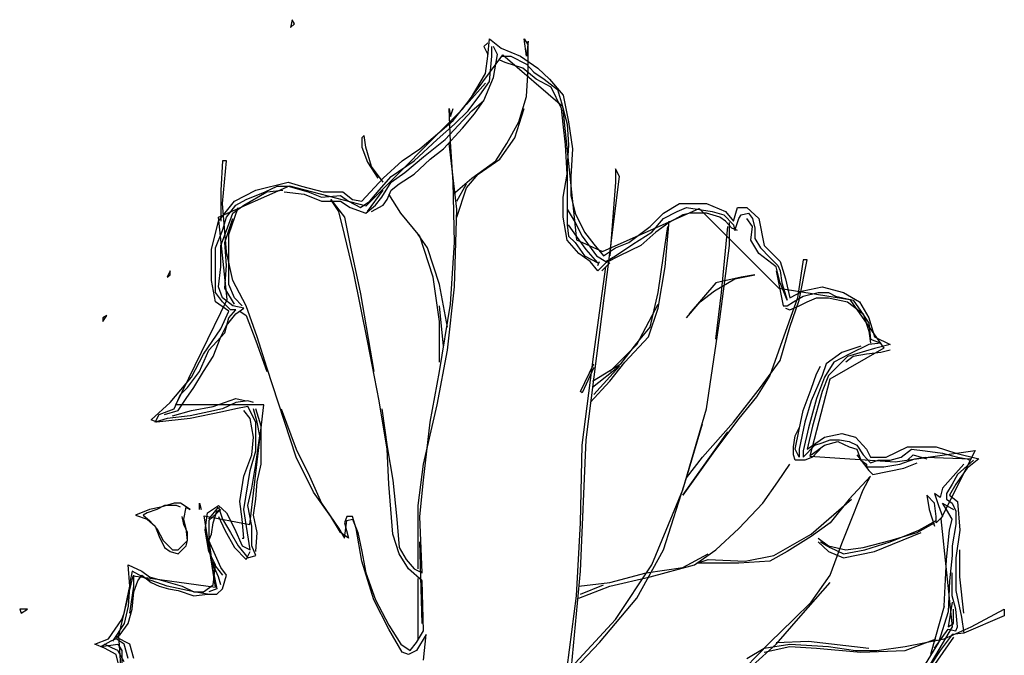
# Model space of a CAD drawing. Extents: x 28.7 to 39.7, y 31.4 to 43.8.
# Tile 2 of 2: x 28.7 to 39.7, y 36.7 to 43.8. Entities that reach past the tile are written whole.
import ezdxf

# ---------------------------------------------------------------- set-up
doc = ezdxf.new("R2010")
doc.units = 0
doc.header["$LTSCALE"] = 40
doc.layers.get('0').update_dxf_attribs({"linetype": 'CONTINUOUS'})
doc.layers.add('TR_OUT', color=7, linetype='CONTINUOUS')

msp = doc.modelspace()

# ---------------------------------------------------------------- linework, layer by layer
at = {"color": 0}
for p, q in [((31.777, 43.846), (31.759, 43.757)), ((31.804, 43.801), (31.777, 43.846)), ((31.759, 43.757), (31.804, 43.801)), ((33.964, 43.438), (33.982, 43.633)), ((33.982, 43.633), (34.115, 43.527)), ((34.372, 43.633), (34.416, 43.562)), ((34.398, 43.438), (34.372, 43.633)), ((34.416, 43.607), (34.398, 43.438)), ((34.416, 43.288), (34.416, 43.607)), ((33.964, 43.589), (33.92, 43.545)), ((33.92, 43.545), (33.964, 43.456)), ((34.009, 43.438), (34.009, 43.545)), ((34.071, 43.456), (34.026, 43.545)), ((34.115, 43.527), (34.328, 43.438)), ((33.938, 43.244), (33.964, 43.438)), ((33.982, 43.155), (34.009, 43.438)), ((34.026, 43.199), (34.071, 43.456)), ((34.159, 43.368), (34.097, 43.394)), ((34.115, 43.438), (34.221, 43.438)), ((34.221, 43.438), (34.398, 43.35)), ((34.328, 43.438), (34.522, 43.306)), ((34.354, 43.306), (34.159, 43.368)), ((34.505, 43.182), (34.354, 43.306)), ((34.398, 43.35), (34.478, 43.261)), ((34.398, 42.987), (34.416, 43.288)), ((34.478, 43.261), (34.593, 43.182)), ((34.522, 43.306), (34.655, 43.182)), ((33.77, 42.96), (33.938, 43.244)), ((33.876, 43.004), (33.982, 43.155)), ((33.92, 42.942), (34.026, 43.199)), ((34.673, 43.093), (34.505, 43.182)), ((34.593, 43.182), (34.744, 43.066)), ((34.655, 43.182), (34.806, 43.004)), ((33.938, 43.137), (33.725, 42.898)), ((34.788, 42.854), (34.673, 43.093)), ((34.744, 43.066), (34.788, 42.916)), ((33.575, 42.721), (33.77, 42.96)), ((33.743, 42.827), (33.876, 43.004)), ((33.787, 42.827), (33.92, 42.942)), ((33.814, 42.792), (33.92, 42.942)), ((34.31, 42.703), (34.398, 42.987)), ((34.806, 43.004), (34.868, 42.703)), ((33.486, 42.508), (33.787, 42.827)), ((33.531, 42.854), (33.548, 42.765)), ((33.548, 42.482), (33.531, 42.854)), ((33.548, 42.765), (33.575, 42.854)), ((33.593, 42.677), (33.743, 42.827)), ((34.266, 42.526), (34.372, 42.854)), ((34.788, 42.916), (34.85, 42.677)), ((34.806, 42.677), (34.788, 42.854)), ((33.203, 42.402), (33.575, 42.721)), ((33.681, 42.632), (33.814, 42.792)), ((33.398, 42.508), (33.593, 42.677)), ((33.469, 42.402), (33.681, 42.632)), ((34.177, 42.464), (34.31, 42.703)), ((34.832, 42.446), (34.806, 42.677)), ((34.85, 42.677), (34.868, 42.446)), ((34.868, 42.703), (34.912, 42.402)), ((32.583, 42.553), (32.556, 42.526)), ((32.556, 42.526), (32.556, 42.42)), ((32.601, 42.42), (32.583, 42.553)), ((33.141, 42.269), (33.398, 42.508)), ((33.247, 42.314), (33.486, 42.508)), ((34.097, 42.287), (34.266, 42.526)), ((32.556, 42.42), (32.618, 42.252)), ((32.663, 42.207), (32.601, 42.42)), ((33.008, 42.269), (33.203, 42.402)), ((33.318, 42.287), (33.469, 42.402)), ((33.619, 41.729), (33.531, 42.464)), ((33.575, 42.03), (33.548, 42.482)), ((34.053, 42.269), (34.177, 42.464)), ((34.85, 42.119), (34.832, 42.446)), ((34.868, 42.446), (34.85, 42.207)), ((34.912, 42.402), (34.894, 42.092)), ((33.035, 42.137), (33.247, 42.314)), ((33.141, 42.119), (33.318, 42.287)), ((33.858, 42.119), (34.097, 42.287)), ((30.998, 42.269), (30.98, 41.942)), ((31.042, 42.269), (30.998, 42.269)), ((30.998, 41.791), (31.042, 42.269)), ((32.618, 42.252), (32.734, 42.075)), ((32.796, 42.03), (32.663, 42.207)), ((32.796, 42.075), (33.008, 42.269)), ((32.884, 42.092), (33.141, 42.269)), ((33.787, 42.075), (34.053, 42.269)), ((34.85, 42.207), (34.85, 41.729)), ((35.39, 42.181), (35.39, 42.03)), ((35.435, 42.092), (35.39, 42.181)), ((32.556, 41.818), (32.796, 42.075)), ((32.751, 41.942), (32.884, 42.092)), ((32.884, 42.03), (33.035, 42.137)), ((32.973, 42.013), (33.141, 42.119)), ((33.575, 41.897), (33.787, 42.075)), ((33.725, 41.968), (33.858, 42.119)), ((34.806, 41.862), (34.85, 42.119)), ((34.894, 42.092), (34.894, 41.88)), ((35.328, 41.233), (35.435, 42.092)), ((30.98, 41.942), (30.98, 41.596)), ((31.131, 41.818), (31.37, 41.942)), ((31.37, 41.942), (31.733, 42.03)), ((31.476, 41.924), (31.609, 41.986)), ((31.494, 41.924), (31.671, 41.942)), ((31.609, 41.986), (31.733, 41.986)), ((31.733, 42.03), (31.883, 41.986)), ((31.733, 41.986), (31.954, 41.924)), ((31.883, 41.986), (32.122, 41.924)), ((32.618, 41.703), (32.796, 41.942)), ((32.645, 41.818), (32.751, 41.942)), ((32.778, 41.862), (32.884, 42.03)), ((32.84, 41.835), (32.884, 41.942)), ((32.884, 41.942), (32.973, 42.013)), ((33.593, 41.357), (33.575, 42.03)), ((33.619, 41.818), (33.725, 42.013)), ((33.619, 41.641), (33.725, 41.968)), ((35.39, 42.03), (35.328, 41.207)), ((31.148, 41.773), (31.263, 41.835)), ((31.237, 41.773), (31.494, 41.924)), ((31.263, 41.835), (31.476, 41.924)), ((31.689, 41.924), (31.91, 41.897)), ((31.91, 41.897), (32.105, 41.818)), ((31.954, 41.924), (32.105, 41.862)), ((32.105, 41.862), (32.317, 41.88)), ((32.122, 41.924), (32.344, 41.924)), ((32.211, 41.835), (32.362, 41.641)), ((32.3, 41.703), (32.211, 41.835)), ((32.317, 41.88), (32.406, 41.818)), ((32.344, 41.924), (32.45, 41.835)), ((32.45, 41.835), (32.556, 41.818)), ((32.707, 41.773), (32.778, 41.862)), ((32.796, 41.773), (32.84, 41.835)), ((32.99, 41.685), (32.858, 41.897)), ((34.806, 41.641), (34.806, 41.862)), ((34.894, 41.88), (34.939, 41.685)), ((30.954, 41.596), (31.131, 41.818)), ((31.042, 41.251), (30.998, 41.791)), ((31.042, 41.641), (31.148, 41.773)), ((31.069, 41.446), (31.175, 41.747)), ((31.113, 41.685), (31.237, 41.773)), ((32.105, 41.818), (32.317, 41.818)), ((32.317, 41.818), (32.424, 41.747)), ((32.406, 41.818), (32.539, 41.747)), ((32.424, 41.747), (32.601, 41.685)), ((32.539, 41.747), (32.645, 41.818)), ((32.601, 41.685), (32.707, 41.773)), ((32.663, 41.703), (32.796, 41.773)), ((33.593, 40.861), (33.619, 41.729)), ((34.85, 41.747), (34.85, 41.552)), ((34.85, 41.729), (34.939, 41.579)), ((35.93, 41.685), (36.108, 41.791)), ((36.081, 41.703), (36.187, 41.747)), ((36.108, 41.791), (36.409, 41.791)), ((36.187, 41.747), (36.471, 41.703)), ((36.409, 41.791), (36.621, 41.703)), ((36.71, 41.596), (36.754, 41.747)), ((36.754, 41.747), (36.86, 41.747)), ((36.86, 41.747), (36.993, 41.623)), ((30.998, 41.49), (31.042, 41.641)), ((31.024, 41.357), (31.113, 41.623)), ((31.042, 41.49), (31.113, 41.685)), ((32.362, 41.446), (32.3, 41.703)), ((32.362, 41.641), (32.424, 41.322)), ((33.203, 41.428), (32.99, 41.685)), ((34.85, 41.384), (34.806, 41.641)), ((34.939, 41.685), (35.045, 41.472)), ((35.78, 41.534), (35.93, 41.685)), ((35.798, 41.472), (35.93, 41.623)), ((35.93, 41.623), (36.081, 41.703)), ((36.143, 41.667), (35.992, 41.579)), ((36.232, 41.685), (36.143, 41.667)), ((36.409, 41.685), (36.232, 41.685)), ((36.559, 41.641), (36.409, 41.685)), ((36.471, 41.703), (36.604, 41.667)), ((36.621, 41.596), (36.559, 41.641)), ((36.604, 41.667), (36.71, 41.552)), ((36.621, 41.703), (36.71, 41.596)), ((36.727, 41.49), (36.772, 41.623)), ((36.772, 41.623), (36.798, 41.667)), ((36.798, 41.667), (36.878, 41.685)), ((36.922, 41.534), (36.86, 41.623)), ((36.878, 41.685), (36.922, 41.623)), ((36.922, 41.623), (36.949, 41.517)), ((36.993, 41.623), (37.055, 41.322)), ((30.874, 41.278), (30.954, 41.596)), ((34.85, 41.552), (34.868, 41.428)), ((34.956, 41.428), (34.868, 41.552)), ((34.939, 41.579), (35.018, 41.428)), ((35.541, 41.357), (35.78, 41.534)), ((35.992, 41.579), (35.842, 41.472)), ((35.93, 41.207), (35.975, 41.534)), ((35.975, 41.428), (35.992, 41.596)), ((36.577, 40.799), (36.648, 41.534)), ((36.692, 41.517), (36.621, 41.596)), ((36.666, 41.322), (36.666, 41.579)), ((36.754, 41.49), (36.692, 41.517)), ((36.71, 41.552), (36.727, 41.49)), ((36.905, 41.384), (36.922, 41.534)), ((36.949, 41.517), (36.949, 41.401)), ((30.918, 41.295), (30.998, 41.49)), ((30.98, 41.322), (31.042, 41.49)), ((31.069, 41.083), (31.069, 41.446)), ((32.468, 41.012), (32.362, 41.446)), ((33.291, 41.295), (33.185, 41.446)), ((33.353, 40.968), (33.203, 41.428)), ((34.868, 41.428), (34.939, 41.357)), ((35.063, 41.278), (34.956, 41.428)), ((35.018, 41.428), (35.178, 41.207)), ((35.045, 41.472), (35.151, 41.339)), ((35.585, 41.339), (35.798, 41.472)), ((35.842, 41.472), (35.674, 41.322)), ((35.948, 41.083), (35.975, 41.428)), ((36.949, 41.401), (37.011, 41.295)), ((30.918, 40.95), (30.918, 41.295)), ((30.98, 41.083), (30.98, 41.322)), ((31.042, 41.1), (31.024, 41.357)), ((32.424, 41.322), (32.539, 40.782)), ((33.424, 40.888), (33.291, 41.295)), ((33.548, 40.666), (33.593, 41.357)), ((34.983, 41.233), (34.85, 41.384)), ((34.939, 41.357), (35.045, 41.207)), ((35.151, 41.339), (35.257, 41.207)), ((35.257, 41.207), (35.39, 41.295)), ((35.39, 41.295), (35.541, 41.357)), ((35.39, 41.207), (35.585, 41.339)), ((35.674, 41.322), (35.435, 41.207)), ((36.559, 40.498), (36.666, 41.322)), ((36.993, 41.233), (36.905, 41.384)), ((37.011, 41.295), (37.117, 41.189)), ((37.055, 41.322), (37.232, 41.145)), ((30.874, 40.932), (30.874, 41.278)), ((31.113, 40.932), (31.042, 41.251)), ((35.107, 41.145), (34.983, 41.233)), ((35.045, 41.207), (35.195, 41.127)), ((35.195, 41.127), (35.063, 41.278)), ((35.063, 39.152), (35.328, 41.233)), ((35.178, 41.207), (35.284, 41.145)), ((35.435, 41.207), (35.284, 41.127)), ((35.284, 41.145), (35.39, 41.207)), ((35.868, 40.799), (35.93, 41.207)), ((37.188, 41.083), (36.993, 41.233)), ((37.117, 41.189), (37.206, 41.1)), ((30.954, 40.861), (30.98, 41.083)), ((31.024, 40.844), (31.042, 41.1)), ((31.069, 40.888), (31.069, 41.083)), ((35.195, 41.038), (35.107, 41.145)), ((35.151, 40.109), (35.284, 41.083)), ((35.195, 41.1), (35.213, 41.145)), ((35.284, 41.127), (35.195, 41.038)), ((35.24, 41.038), (35.328, 41.127)), ((35.868, 40.622), (35.948, 41.083)), ((37.232, 40.906), (37.188, 41.083)), ((37.206, 41.1), (37.232, 41.038)), ((37.232, 41.145), (37.294, 40.95)), ((37.489, 41.162), (37.427, 40.737)), ((37.445, 40.711), (37.533, 41.162)), ((37.533, 41.162), (37.489, 41.162)), ((30.413, 41.038), (30.378, 40.968)), ((30.378, 40.968), (30.413, 40.994)), ((30.413, 40.994), (30.413, 41.038)), ((30.918, 40.799), (30.918, 40.95)), ((32.618, 40.259), (32.468, 41.012)), ((33.424, 40.472), (33.353, 40.968)), ((36.497, 40.817), (36.727, 40.95)), ((36.798, 40.968), (36.515, 40.906)), ((36.727, 40.95), (36.949, 40.994)), ((36.949, 40.994), (36.798, 40.968)), ((37.188, 41.038), (37.268, 40.649)), ((37.232, 41.038), (37.25, 40.906)), ((37.294, 40.95), (37.339, 40.737)), ((30.918, 40.693), (30.874, 40.932)), ((30.998, 40.737), (30.954, 40.861)), ((31.131, 40.666), (31.024, 40.844)), ((31.131, 40.737), (31.069, 40.888)), ((31.263, 40.649), (31.113, 40.932)), ((33.513, 40.41), (33.424, 40.888)), ((33.513, 40.153), (33.593, 40.861)), ((36.515, 40.906), (36.214, 40.56)), ((37.312, 40.711), (37.232, 40.906)), ((37.25, 40.906), (37.312, 40.711)), ((37.489, 40.817), (37.702, 40.861)), ((37.702, 40.861), (37.941, 40.799)), ((30.998, 40.693), (30.918, 40.799)), ((31.113, 40.649), (30.998, 40.737)), ((31.219, 40.649), (31.131, 40.737)), ((32.539, 40.782), (32.689, 39.914)), ((35.78, 40.41), (35.868, 40.799)), ((36.338, 40.693), (36.497, 40.817)), ((36.515, 40.277), (36.577, 40.799)), ((37.427, 40.737), (37.117, 39.869)), ((37.339, 40.737), (37.489, 40.817)), ((37.383, 40.693), (37.489, 40.755)), ((37.489, 40.755), (37.657, 40.799)), ((37.533, 40.693), (37.64, 40.737)), ((37.64, 40.737), (37.772, 40.737)), ((37.657, 40.799), (37.772, 40.799)), ((37.772, 40.799), (37.852, 40.755)), ((37.772, 40.737), (37.985, 40.693)), ((37.852, 40.755), (38.047, 40.711)), ((37.941, 40.799), (38.118, 40.693)), ((31.069, 40.587), (30.918, 40.693)), ((31.086, 40.604), (30.998, 40.693)), ((31.237, 40.622), (31.113, 40.649)), ((31.148, 40.56), (31.237, 40.622)), ((31.387, 40.303), (31.263, 40.649)), ((33.424, 39.914), (33.548, 40.666)), ((33.469, 40.197), (33.424, 40.649)), ((35.629, 40.215), (35.868, 40.666)), ((35.762, 40.303), (35.868, 40.622)), ((36.187, 40.516), (36.338, 40.693)), ((37.268, 40.649), (37.312, 40.649)), ((37.294, 40.622), (37.339, 40.604)), ((37.312, 40.649), (37.383, 40.693)), ((37.339, 40.41), (37.445, 40.711)), ((37.339, 40.604), (37.445, 40.649)), ((37.445, 40.649), (37.533, 40.693)), ((37.985, 40.693), (38.162, 40.56)), ((38.047, 40.711), (38.136, 40.587)), ((38.118, 40.693), (38.224, 40.516)), ((29.705, 40.542), (29.661, 40.516)), ((29.661, 40.472), (29.705, 40.542)), ((29.661, 40.516), (29.661, 40.472)), ((30.98, 40.392), (31.069, 40.587)), ((31.024, 40.348), (31.069, 40.516)), ((31.042, 40.427), (31.148, 40.56)), ((31.069, 40.516), (31.148, 40.604)), ((31.148, 40.604), (31.086, 40.604)), ((31.193, 40.587), (31.263, 40.542)), ((31.263, 40.542), (31.37, 40.259)), ((38.136, 40.587), (38.224, 40.454)), ((38.162, 40.56), (38.224, 40.365)), ((38.224, 40.516), (38.286, 40.303)), ((30.98, 40.303), (31.042, 40.427)), ((33.424, 40.02), (33.424, 40.472)), ((35.629, 40.233), (35.78, 40.41)), ((36.409, 39.497), (36.559, 40.498)), ((37.232, 40.038), (37.339, 40.41)), ((38.224, 40.454), (38.242, 40.277)), ((30.785, 40.109), (30.98, 40.392)), ((30.847, 40.153), (31.024, 40.348)), ((30.892, 40.082), (30.98, 40.303)), ((31.494, 39.958), (31.387, 40.303)), ((35.497, 40.02), (35.762, 40.303)), ((38.224, 40.365), (38.242, 40.233)), ((38.286, 40.303), (38.463, 40.215)), ((31.37, 40.259), (31.494, 39.914)), ((32.751, 39.586), (32.618, 40.259)), ((35.328, 39.914), (35.629, 40.215)), ((35.452, 40.002), (35.629, 40.233)), ((38.136, 40.197), (37.923, 40.126)), ((38.224, 40.215), (38.003, 40.109)), ((38.357, 40.233), (38.224, 40.215)), ((38.242, 40.277), (38.357, 40.233)), ((38.463, 40.215), (38.286, 40.171)), ((30.652, 39.852), (30.785, 40.109)), ((30.741, 39.914), (30.847, 40.153)), ((30.785, 39.914), (30.892, 40.082)), ((33.398, 39.542), (33.513, 40.153)), ((35.018, 39.09), (35.151, 40.109)), ((37.923, 40.126), (37.746, 40.002)), ((37.985, 40.082), (37.772, 39.869)), ((38.003, 40.109), (37.834, 40.02)), ((38.047, 40.082), (37.967, 40.02)), ((38.286, 40.171), (37.985, 40.082)), ((38.198, 40.109), (38.047, 40.082)), ((38.357, 40.126), (38.198, 40.109)), ((38.463, 40.153), (38.357, 40.126)), ((35.001, 39.692), (35.151, 40.002)), ((35.133, 39.807), (35.452, 40.002)), ((35.435, 39.976), (35.133, 39.737)), ((35.151, 39.657), (35.435, 39.976)), ((35.328, 39.807), (35.497, 40.02)), ((37.011, 39.737), (37.232, 40.038)), ((37.64, 39.887), (37.684, 39.976)), ((37.746, 40.002), (37.702, 39.869)), ((37.834, 40.02), (37.728, 39.852)), ((30.413, 39.568), (30.652, 39.852)), ((30.608, 39.737), (30.741, 39.914)), ((30.679, 39.737), (30.785, 39.914)), ((31.821, 38.957), (31.494, 39.958)), ((33.318, 39.347), (33.424, 39.914)), ((35.151, 39.958), (35.018, 39.675)), ((37.117, 39.869), (36.967, 39.63)), ((37.578, 39.719), (37.64, 39.887)), ((37.702, 39.869), (37.578, 39.586)), ((37.728, 39.852), (37.64, 39.613)), ((37.772, 39.869), (37.702, 39.692)), ((35.107, 39.568), (35.328, 39.807)), ((30.458, 39.497), (30.528, 39.657)), ((30.528, 39.657), (30.608, 39.737)), ((30.59, 39.613), (30.679, 39.737)), ((35.018, 39.675), (35.001, 39.692)), ((36.71, 39.347), (37.011, 39.737)), ((36.967, 39.63), (36.772, 39.391)), ((37.489, 39.48), (37.578, 39.719)), ((37.702, 39.692), (37.595, 39.303)), ((30.201, 39.373), (30.413, 39.568)), ((30.502, 39.48), (30.59, 39.613)), ((30.652, 39.48), (30.892, 39.524)), ((30.892, 39.524), (31.148, 39.613)), ((31.148, 39.568), (30.998, 39.497)), ((31.148, 39.613), (31.263, 39.586)), ((31.281, 39.586), (31.148, 39.568)), ((31.281, 39.524), (31.148, 39.497)), ((31.343, 39.568), (31.281, 39.586)), ((31.37, 39.347), (31.281, 39.524)), ((32.84, 39.046), (32.751, 39.586)), ((33.247, 38.878), (33.398, 39.542)), ((37.578, 39.586), (37.507, 39.347)), ((37.64, 39.613), (37.551, 39.285)), ((30.245, 39.347), (30.289, 39.435)), ((30.289, 39.435), (30.458, 39.497)), ((30.351, 39.435), (30.502, 39.48)), ((30.635, 39.418), (30.378, 39.391)), ((30.44, 39.418), (30.652, 39.48)), ((30.847, 39.462), (30.635, 39.418)), ((30.998, 39.462), (30.635, 39.391)), ((30.998, 39.497), (30.847, 39.462)), ((31.148, 39.497), (30.998, 39.462)), ((31.308, 39.391), (31.237, 39.48)), ((31.387, 39.347), (31.343, 39.497)), ((31.432, 39.303), (31.37, 39.497)), ((31.653, 39.497), (31.821, 39.046)), ((32.778, 39.497), (32.84, 39.072)), ((36.143, 38.594), (36.409, 39.497)), ((37.445, 39.267), (37.489, 39.48)), ((30.263, 39.347), (30.201, 39.373)), ((30.378, 39.391), (30.245, 39.347)), ((30.635, 39.391), (30.263, 39.347)), ((31.343, 39.179), (31.308, 39.391)), ((31.37, 39.028), (31.37, 39.347)), ((31.414, 39.196), (31.387, 39.347)), ((31.432, 39.072), (31.432, 39.303)), ((33.247, 38.7), (33.318, 39.347)), ((36.187, 38.727), (36.364, 39.329)), ((36.364, 38.957), (36.71, 39.347)), ((36.772, 39.391), (36.497, 39.028)), ((37.507, 39.347), (37.445, 39.046)), ((37.595, 39.303), (37.533, 39.046)), ((31.37, 38.878), (31.414, 39.196)), ((36.143, 38.532), (36.648, 39.241)), ((37.383, 39.072), (37.401, 39.196)), ((37.401, 39.196), (37.445, 39.285)), ((37.401, 39.046), (37.445, 39.267)), ((37.551, 39.285), (37.489, 39.028)), ((37.728, 39.179), (37.923, 39.223)), ((37.923, 39.223), (38.074, 39.179)), ((31.325, 38.984), (31.343, 39.179)), ((35.001, 37.682), (35.063, 39.152)), ((35.001, 38.222), (35.018, 39.09)), ((37.489, 38.957), (37.622, 39.09)), ((37.533, 39.046), (37.728, 39.179)), ((37.578, 38.984), (37.728, 39.09)), ((37.622, 39.09), (37.702, 39.117)), ((37.702, 39.117), (37.79, 39.152)), ((37.728, 39.09), (37.879, 39.134)), ((37.79, 39.152), (37.896, 39.152)), ((37.879, 39.134), (38.003, 39.072)), ((37.896, 39.152), (38.003, 39.134)), ((38.003, 39.134), (38.091, 39.09)), ((38.074, 39.179), (38.198, 39.046)), ((38.091, 39.09), (38.162, 38.984)), ((31.237, 38.745), (31.325, 38.984)), ((31.308, 38.807), (31.37, 39.028)), ((31.432, 38.878), (31.432, 39.072)), ((31.821, 39.046), (31.972, 38.745)), ((32.84, 39.072), (32.902, 38.7)), ((32.858, 38.656), (32.84, 39.046)), ((36.497, 39.028), (36.143, 38.532)), ((37.383, 38.984), (37.383, 39.072)), ((37.401, 38.922), (37.383, 38.984)), ((37.445, 38.957), (37.401, 39.046)), ((37.445, 39.046), (37.445, 38.957)), ((37.489, 39.028), (37.489, 38.957)), ((37.702, 39.072), (37.595, 38.957)), ((38.003, 39.072), (38.091, 39.046)), ((38.091, 39.046), (38.136, 38.922)), ((38.091, 38.984), (38.224, 38.807)), ((38.162, 38.984), (38.242, 38.895)), ((38.198, 39.046), (38.242, 38.957)), ((38.419, 38.957), (38.658, 39.072)), ((38.587, 38.957), (38.702, 39.046)), ((38.658, 39.072), (38.977, 39.072)), ((38.658, 38.922), (38.72, 38.984)), ((38.702, 39.046), (38.853, 39.028)), ((38.72, 38.984), (38.871, 38.94)), ((38.853, 39.028), (39.048, 39.002)), ((38.977, 39.072), (39.198, 39.002)), ((39.048, 39.002), (39.216, 38.957)), ((39.198, 39.002), (39.455, 38.94)), ((31.325, 38.612), (31.37, 38.878)), ((31.387, 38.683), (31.432, 38.878)), ((32.016, 38.568), (31.821, 38.957)), ((33.185, 38.417), (33.247, 38.878)), ((36.187, 38.727), (36.364, 38.957)), ((37.206, 38.683), (37.339, 38.878)), ((37.507, 38.922), (37.401, 38.922)), ((37.595, 38.957), (37.507, 38.922)), ((38.136, 38.922), (38.198, 38.878)), ((38.198, 38.878), (38.198, 38.851)), ((38.242, 38.957), (38.419, 38.957)), ((38.242, 38.895), (38.33, 38.922)), ((38.33, 38.922), (38.463, 38.922)), ((38.392, 38.851), (38.57, 38.878)), ((38.463, 38.922), (38.587, 38.957)), ((38.57, 38.878), (38.738, 38.94)), ((38.614, 38.833), (38.764, 38.895)), ((38.738, 38.94), (38.853, 38.957)), ((38.853, 38.957), (39.367, 38.94)), ((39.287, 38.878), (39.048, 38.612)), ((39.216, 38.957), (39.322, 38.94)), ((39.393, 38.922), (39.216, 38.762)), ((39.322, 38.94), (39.349, 38.922)), ((39.455, 38.94), (39.322, 38.833)), ((31.237, 38.373), (31.308, 38.807)), ((38.198, 38.851), (38.392, 38.851)), ((38.224, 38.807), (38.268, 38.762)), ((38.268, 38.762), (38.614, 38.833)), ((39.216, 38.762), (39.154, 38.656)), ((39.322, 38.833), (39.198, 38.656)), ((31.193, 38.461), (31.237, 38.745)), ((31.37, 38.488), (31.387, 38.683)), ((31.972, 38.745), (32.105, 38.444)), ((32.902, 38.098), (32.858, 38.656)), ((32.902, 38.7), (32.946, 38.266)), ((33.203, 38.293), (33.247, 38.7)), ((35.93, 37.921), (36.187, 38.727)), ((37.037, 38.444), (37.206, 38.683)), ((38.242, 38.745), (38.003, 38.488)), ((38.162, 38.594), (38.242, 38.745)), ((39.154, 38.656), (39.092, 38.55)), ((39.198, 38.656), (39.127, 38.532)), ((31.281, 38.417), (31.325, 38.612)), ((32.211, 38.293), (32.016, 38.568)), ((35.798, 37.753), (36.143, 38.594)), ((38.047, 38.311), (38.162, 38.594)), ((38.871, 38.532), (38.897, 38.373)), ((38.959, 38.444), (38.871, 38.532)), ((38.959, 38.55), (39.003, 38.417)), ((39.021, 38.506), (38.959, 38.55)), ((39.048, 38.612), (39.021, 38.506)), ((39.092, 38.55), (39.092, 38.488)), ((39.127, 38.532), (39.216, 38.461)), ((30.458, 38.444), (30.307, 38.399)), ((30.528, 38.444), (30.458, 38.444)), ((30.635, 38.373), (30.528, 38.444)), ((30.741, 38.444), (30.759, 38.373)), ((30.741, 38.373), (30.741, 38.444)), ((31.219, 38.266), (31.193, 38.461)), ((31.343, 38.311), (31.37, 38.488)), ((32.105, 38.444), (32.3, 38.16)), ((36.772, 38.16), (37.037, 38.444)), ((37.578, 38.098), (38.029, 38.488)), ((38.003, 38.488), (37.79, 38.222)), ((38.977, 38.293), (38.959, 38.444)), ((39.048, 38.444), (39.172, 38.373)), ((39.092, 38.373), (39.048, 38.444)), ((39.092, 38.488), (39.154, 38.444)), ((39.154, 38.444), (39.198, 38.355)), ((39.216, 38.461), (39.243, 38.143)), ((30.183, 38.373), (30.024, 38.311)), ((30.024, 38.311), (30.156, 38.266)), ((30.156, 38.337), (30.112, 38.311)), ((30.112, 38.311), (30.183, 38.249)), ((30.263, 38.373), (30.156, 38.337)), ((30.307, 38.399), (30.183, 38.373)), ((30.351, 38.417), (30.263, 38.373)), ((30.484, 38.417), (30.351, 38.417)), ((30.528, 38.399), (30.484, 38.417)), ((30.564, 38.266), (30.59, 38.399)), ((30.59, 38.399), (30.635, 38.373)), ((30.803, 38.143), (30.83, 38.337)), ((30.83, 38.337), (30.954, 38.417)), ((30.847, 38.266), (30.954, 38.399)), ((30.98, 38.373), (30.847, 38.249)), ((30.892, 38.222), (30.936, 38.355)), ((30.936, 38.355), (30.98, 38.373)), ((30.954, 38.417), (31.042, 38.337)), ((30.954, 38.399), (30.998, 38.266)), ((31.042, 38.337), (31.131, 38.16)), ((31.308, 37.921), (31.237, 38.373)), ((31.325, 38.187), (31.281, 38.417)), ((31.387, 38.116), (31.343, 38.311)), ((33.185, 37.709), (33.185, 38.417)), ((37.923, 37.992), (38.047, 38.311)), ((38.897, 38.373), (38.959, 38.187)), ((39.003, 38.417), (39.048, 38.293)), ((39.154, 38.266), (39.092, 38.373)), ((39.198, 38.355), (39.198, 38.204)), ((30.156, 38.266), (30.245, 38.187)), ((30.183, 38.249), (30.263, 38.16)), ((30.564, 38.204), (30.546, 38.293)), ((30.59, 38.16), (30.564, 38.266)), ((30.608, 38.116), (30.564, 38.204)), ((30.847, 38.249), (30.847, 38.027)), ((30.874, 38.098), (30.892, 38.222)), ((30.954, 38.293), (31.024, 38.143)), ((30.998, 38.266), (31.086, 38.116)), ((31.237, 38.054), (31.219, 38.266)), ((32.317, 38.116), (32.211, 38.293)), ((32.388, 38.293), (32.362, 38.222)), ((32.362, 38.054), (32.388, 38.249)), ((32.362, 38.222), (32.406, 38.054)), ((32.45, 38.293), (32.388, 38.293)), ((32.388, 38.249), (32.45, 38.266)), ((32.494, 38.16), (32.45, 38.293)), ((32.45, 38.266), (32.512, 38.116)), ((32.946, 38.266), (32.973, 37.948)), ((33.229, 37.664), (33.203, 38.293)), ((34.956, 37.407), (35.001, 38.222)), ((37.79, 38.222), (37.578, 38.072)), ((38.764, 38.116), (38.959, 38.222)), ((38.782, 38.143), (38.977, 38.249)), ((38.977, 38.222), (38.977, 38.293)), ((39.048, 38.293), (38.977, 38.222)), ((39.127, 38.143), (39.154, 38.266)), ((39.198, 38.204), (39.154, 37.965)), ((30.245, 38.187), (30.289, 38.072)), ((30.263, 38.16), (30.334, 38.027)), ((30.608, 38.027), (30.59, 38.16)), ((30.608, 38.027), (30.608, 38.116)), ((30.847, 37.903), (30.803, 38.143)), ((30.847, 38.027), (30.874, 38.098)), ((31.024, 38.143), (31.131, 37.948)), ((31.086, 38.116), (31.175, 37.965)), ((31.131, 38.16), (31.219, 37.965)), ((31.325, 37.965), (31.325, 38.187)), ((31.37, 37.903), (31.387, 38.116)), ((32.3, 38.16), (32.362, 38.054)), ((32.406, 38.054), (32.317, 38.116)), ((32.556, 37.797), (32.494, 38.16)), ((32.512, 38.116), (32.556, 37.903)), ((32.973, 37.877), (32.902, 38.098)), ((36.515, 37.921), (36.772, 38.16)), ((37.161, 37.859), (37.578, 38.098)), ((38.286, 37.903), (38.809, 38.116)), ((38.463, 38.01), (38.782, 38.143)), ((38.463, 38.027), (38.764, 38.116)), ((39.092, 37.815), (39.127, 38.143)), ((39.243, 38.143), (39.198, 37.833)), ((30.289, 38.072), (30.351, 37.948)), ((30.334, 38.027), (30.44, 37.921)), ((30.502, 37.921), (30.608, 38.027)), ((30.59, 37.965), (30.608, 38.027)), ((30.847, 38.027), (30.892, 37.682)), ((30.918, 37.859), (30.847, 38.027)), ((31.219, 38.054), (31.237, 38.054)), ((33.229, 37.098), (33.203, 38.01)), ((37.578, 38.072), (37.312, 37.903)), ((37.657, 38.054), (37.772, 37.965)), ((37.657, 38.01), (37.772, 37.903)), ((37.684, 38.01), (37.79, 37.948)), ((37.79, 37.638), (37.923, 37.992)), ((38.162, 37.948), (38.463, 38.027)), ((38.18, 37.921), (38.463, 38.01)), ((30.351, 37.948), (30.413, 37.903)), ((30.413, 37.903), (30.502, 37.877)), ((30.44, 37.921), (30.502, 37.921)), ((30.502, 37.877), (30.59, 37.965)), ((30.918, 37.753), (30.847, 37.903)), ((31.131, 37.948), (31.263, 37.815)), ((31.175, 37.965), (31.281, 37.833)), ((31.219, 37.965), (31.308, 37.921)), ((31.263, 37.815), (31.308, 37.903)), ((31.37, 37.859), (31.325, 37.965)), ((32.556, 37.903), (32.601, 37.664)), ((32.973, 37.948), (33.052, 37.815)), ((33.079, 37.709), (32.973, 37.877)), ((35.629, 37.381), (35.93, 37.921)), ((36.143, 37.726), (36.426, 37.877)), ((36.276, 37.753), (36.515, 37.921)), ((37.312, 37.903), (37.117, 37.797)), ((37.772, 37.965), (37.967, 37.921)), ((37.772, 37.903), (37.941, 37.833)), ((37.79, 37.948), (37.941, 37.877)), ((37.941, 37.877), (38.18, 37.921)), ((37.941, 37.833), (38.286, 37.903)), ((37.967, 37.921), (38.162, 37.948)), ((39.154, 37.965), (39.154, 37.859)), ((39.243, 37.62), (39.243, 37.921)), ((30.874, 37.797), (30.998, 37.638)), ((30.954, 37.62), (30.874, 37.797)), ((30.98, 37.726), (30.918, 37.859)), ((31.281, 37.833), (31.37, 37.859)), ((32.689, 37.363), (32.556, 37.797)), ((33.052, 37.815), (33.141, 37.709)), ((36.302, 37.771), (36.426, 37.815)), ((36.772, 37.771), (36.302, 37.771)), ((36.426, 37.815), (36.843, 37.797)), ((37.117, 37.797), (36.772, 37.771)), ((36.843, 37.797), (37.161, 37.859)), ((39.065, 37.292), (39.092, 37.815)), ((39.154, 37.859), (39.127, 37.576)), ((39.198, 37.833), (39.198, 37.469)), ((29.944, 37.753), (30.095, 37.682)), ((29.962, 37.514), (29.944, 37.753)), ((29.988, 37.682), (29.962, 37.558)), ((30.139, 37.602), (29.988, 37.682)), ((30.095, 37.682), (30.183, 37.62)), ((30.892, 37.531), (30.918, 37.753)), ((30.892, 37.682), (30.936, 37.487)), ((31.042, 37.638), (30.98, 37.726)), ((32.601, 37.664), (32.707, 37.363)), ((33.229, 37.576), (33.079, 37.709)), ((33.141, 37.709), (33.229, 37.664)), ((34.868, 36.283), (35.001, 37.682)), ((35.328, 37.558), (35.736, 37.664)), ((35.39, 37.142), (35.798, 37.753)), ((35.736, 37.664), (36.143, 37.726)), ((35.78, 37.62), (36.276, 37.753)), ((39.154, 37.407), (39.154, 37.664)), ((29.962, 37.558), (29.944, 37.292)), ((30.006, 37.514), (30.006, 37.638)), ((30.006, 37.452), (30.05, 37.576)), ((30.05, 37.576), (30.095, 37.638)), ((30.095, 37.638), (30.201, 37.558)), ((30.378, 37.514), (30.139, 37.602)), ((30.183, 37.62), (30.546, 37.514)), ((30.201, 37.558), (30.289, 37.514)), ((30.98, 37.531), (30.954, 37.62)), ((30.998, 37.487), (31.042, 37.638)), ((33.185, 36.929), (33.185, 37.602)), ((33.247, 37.018), (33.229, 37.576)), ((34.983, 37.514), (35.328, 37.558)), ((35.328, 37.514), (35.78, 37.62)), ((37.463, 37.186), (37.79, 37.558)), ((37.578, 37.337), (37.79, 37.638)), ((39.127, 37.576), (39.11, 37.23)), ((39.287, 37.213), (39.243, 37.62)), ((29.9, 37.213), (29.962, 37.514)), ((29.962, 37.213), (30.006, 37.514)), ((29.988, 37.257), (30.006, 37.452)), ((30.289, 37.514), (30.396, 37.487)), ((30.679, 37.452), (30.378, 37.514)), ((30.396, 37.487), (30.502, 37.469)), ((30.502, 37.469), (30.679, 37.407)), ((30.546, 37.514), (30.679, 37.452)), ((30.83, 37.425), (30.679, 37.452)), ((30.679, 37.452), (30.785, 37.452)), ((30.785, 37.452), (30.892, 37.531)), ((30.936, 37.487), (30.847, 37.452)), ((30.936, 37.425), (30.998, 37.487)), ((34.983, 37.381), (35.328, 37.514)), ((35.001, 37.425), (35.257, 37.531)), ((39.198, 37.469), (39.26, 37.168)), ((30.679, 37.407), (30.83, 37.425)), ((30.83, 37.425), (30.936, 37.425)), ((32.858, 37.036), (32.689, 37.363)), ((32.707, 37.363), (32.858, 37.08)), ((34.85, 36.602), (34.956, 37.407)), ((35.213, 36.885), (35.629, 37.381)), ((37.383, 37.142), (37.578, 37.337)), ((39.154, 37.337), (39.11, 37.062)), ((39.198, 37.257), (39.154, 37.407)), ((28.731, 37.257), (28.748, 37.213)), ((28.819, 37.257), (28.731, 37.257)), ((28.748, 37.213), (28.819, 37.257)), ((29.873, 37.142), (29.9, 37.213)), ((29.944, 37.292), (29.9, 37.098)), ((29.944, 37.098), (29.988, 37.257)), ((39.065, 37.292), (38.915, 36.752)), ((39.11, 37.23), (39.003, 36.885)), ((39.172, 37.098), (39.172, 37.257)), ((39.216, 37.062), (39.198, 37.257)), ((39.367, 37.062), (39.738, 37.257)), ((39.738, 37.257), (39.738, 37.186)), ((29.723, 36.929), (29.873, 37.142)), ((29.9, 37.098), (29.767, 36.903)), ((29.855, 36.974), (29.944, 37.098)), ((34.85, 36.557), (35.39, 37.142)), ((37.117, 36.885), (37.383, 37.142)), ((37.188, 36.867), (37.463, 37.186)), ((39.11, 37.062), (39.172, 37.098)), ((39.26, 37.168), (39.287, 36.991)), ((39.738, 37.186), (39.287, 36.991)), ((32.858, 37.08), (32.99, 36.867)), ((33.008, 36.779), (32.858, 37.036)), ((33.167, 36.885), (33.247, 37.018)), ((38.959, 36.823), (39.11, 37.036)), ((39.065, 36.929), (39.367, 37.062)), ((39.11, 37.036), (39.198, 37.018)), ((39.287, 36.991), (39.154, 36.974)), ((39.198, 37.018), (39.216, 37.062)), ((29.572, 36.867), (29.723, 36.929)), ((29.749, 36.903), (29.643, 36.841)), ((29.811, 36.929), (29.749, 36.903)), ((29.811, 36.947), (29.855, 36.974)), ((29.962, 36.867), (29.811, 36.947)), ((29.9, 36.867), (29.811, 36.929)), ((33.097, 36.796), (33.167, 36.885)), ((33.274, 36.974), (33.167, 36.796)), ((33.247, 36.69), (33.274, 36.974)), ((34.868, 36.522), (35.213, 36.885)), ((36.843, 36.602), (37.117, 36.885)), ((37.188, 36.885), (37.551, 36.903)), ((37.551, 36.903), (38.224, 36.823)), ((38.631, 36.796), (38.977, 36.929)), ((38.631, 36.841), (39.065, 36.929)), ((39.003, 36.885), (38.853, 36.646)), ((39.172, 36.947), (38.933, 36.602)), ((39.154, 36.974), (39.021, 36.796)), ((29.678, 36.823), (29.572, 36.867)), ((29.643, 36.841), (29.829, 36.867)), ((29.767, 36.823), (29.678, 36.867)), ((29.811, 36.752), (29.678, 36.823)), ((29.829, 36.796), (29.767, 36.823)), ((29.829, 36.867), (29.873, 36.796)), ((29.9, 36.672), (29.829, 36.796)), ((29.873, 36.796), (29.873, 36.602)), ((29.944, 36.708), (29.9, 36.867)), ((30.006, 36.708), (29.962, 36.867)), ((32.99, 36.867), (33.097, 36.796)), ((33.079, 36.752), (33.008, 36.779)), ((33.167, 36.796), (33.079, 36.752)), ((36.86, 36.708), (37.055, 36.823)), ((36.922, 36.628), (37.188, 36.867)), ((37.055, 36.823), (37.339, 36.867)), ((37.055, 36.779), (37.339, 36.841)), ((37.339, 36.867), (37.772, 36.841)), ((37.339, 36.841), (37.64, 36.823)), ((37.64, 36.823), (38.136, 36.779)), ((37.772, 36.841), (38.074, 36.796)), ((38.074, 36.796), (38.313, 36.796)), ((38.136, 36.779), (38.631, 36.796)), ((38.313, 36.796), (38.631, 36.841)), ((39.021, 36.796), (38.809, 36.478)), ((29.873, 36.495), (29.811, 36.752))]:
    msp.add_line(p, q, dxfattribs=at)
at = {"layer": 'TR_OUT', "color": 0}
msp.add_lwpolyline([(29.934, 35.566), (29.84, 36.966), (30, 37.633), (30.921, 37.505), (30.792, 38.3), (31.303, 38.206), (31.462, 39.541), (30.476, 39.541), (31.049, 40.718), (30.952, 41.639), (31.747, 41.99), (32.605, 41.767), (33.686, 42.848), (34.131, 43.452), (34.801, 42.879), (34.957, 41.385), (35.246, 41.257), (36.326, 41.736), (37.216, 40.844), (38.011, 40.718), (38.393, 40.176), (37.789, 39.829), (37.566, 38.968), (38.518, 38.905), (39.411, 39.033), (39.029, 38.269), (39.154, 37.06), (38.424, 35.82)], dxfattribs=at)

doc.saveas('drawing.dxf')
